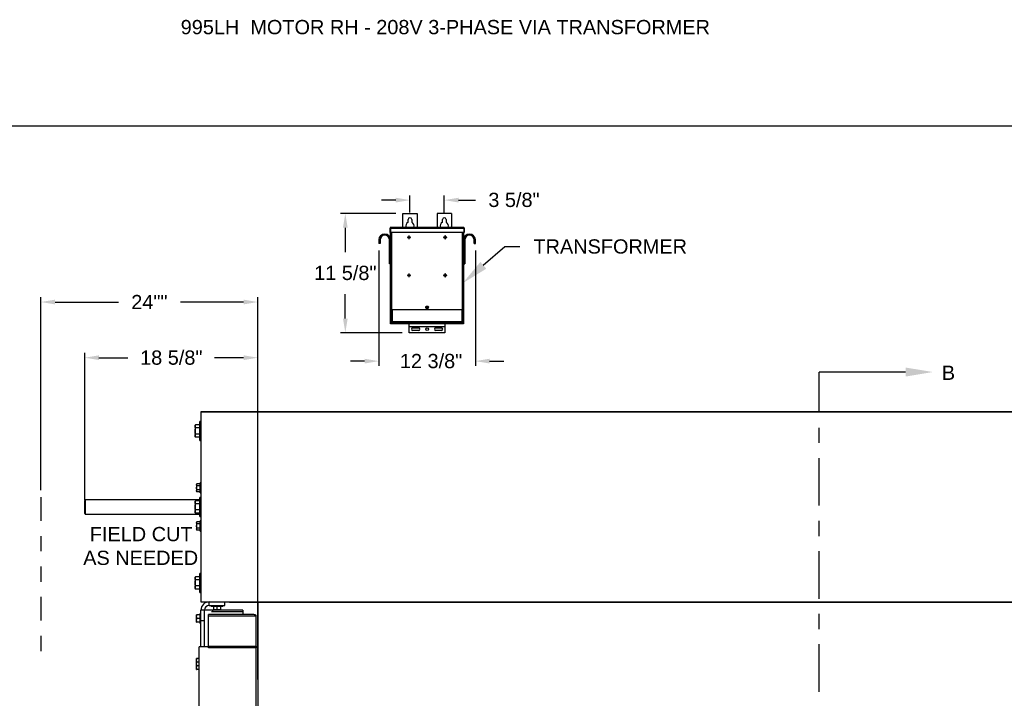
# Model space of a CAD drawing. Header units: inches. Extents: x 144.9 to 238.4, y 214.8 to 247.7.
# Tile 14 of 256: x 151.4 to 157.9, y 223.7 to 228.2. Entities that reach past the tile are written whole.
import ezdxf
from ezdxf import colors
from ezdxf.entities.mleader import LeaderData, LeaderLine
from ezdxf.math import Vec2, Vec3

# ---------------------------------------------------------------- set-up
doc = ezdxf.new("R2010")
doc.units = ezdxf.units.IN
doc.header["$LTSCALE"] = 0.25
doc.header["$MEASUREMENT"] = 0
doc.linetypes.add('CENTER', pattern=[2, 1.25, -0.25, 0.25, -0.25])
doc.linetypes.add('PHANTOM2', pattern=[1.25, 0.625, -0.125, 0.125, -0.125, 0.125, -0.125])
for name, color, linetype in [('208V 1-PHASE 60HZ VIA TRANSFORMER (190-207 RANGE)', 4, 'Continuous'), ('ANNOTATIONS', 1, 'Continuous'), ('HIDDEN', 6, 'PHANTOM2'), ('MOTOR RH', 7, 'Continuous'), ('SECTION CUTS', 6, 'CENTER')]:
    doc.layers.add(name, color=color, linetype=linetype)
doc.styles.add('ARIAL', font='arial.ttf', dxfattribs={"height": 0.09375})
doc.styles.get("Standard").update_dxf_attribs({"font": 'romans.shx'})
doc.dimstyles.new('STANDARD$0', dxfattribs={"dimtxt": 0.09375, "dimasz": 0.09375, "dimexe": 0.03125, "dimexo": 0.046875, "dimgap": 0.09, "dimtad": 0, "dimtih": 1, "dimtoh": 1, "dimdec": 4, "dimzin": 0, "dimdsep": 46, "dimtxsty": 'ARIAL', "dimcen": 0.09, "dimadec": 0, "dimazin": 0, "dimtfac": 1, "dimtdec": 4, "dimtofl": 0, "dimtmove": 0, "dimatfit": 1, "dimfxl": 1, "dimtolj": 1, "dimtzin": 0, "dimarcsym": 0})

# ---------------------------------------------------------------- blocks, each defined once
blk = doc.blocks.new('*D60')
at = {"layer": 'ANNOTATIONS', "color": 0, "lineweight": -2, "transparency": 16777216}
for p, q in [((151.8379, 225.0328), (151.8379, 225.9991)), ((152.9785, 223.8494), (152.9785, 225.9991)), ((151.9316, 225.9678), (152.1231, 225.9678)), ((152.8847, 225.9678), (152.6933, 225.9678))]:
    blk.add_line(p, q, dxfattribs=at)
at = {"layer": 'ANNOTATIONS', "color": 0, "transparency": 16777216}
for points in [[(151.9316, 225.9834), (151.9316, 225.9522), (151.8379, 225.9678)], [(152.8847, 225.9834), (152.8847, 225.9522), (152.9785, 225.9678)]]:
    blk.add_solid(points, dxfattribs=at)
at = {"layer": 'defpoints', "color": 0, "transparency": 16777216}
for p in [(151.8379, 225.9678), (151.8379, 224.9859), (152.9785, 223.8025)]:
    blk.add_point(p, dxfattribs=at)
at = {"layer": 'ANNOTATIONS', "color": 0, "transparency": 16777216, "insert": (152.4082, 225.9678), "char_height": 0.09375, "attachment_point": 5, "style": 'ARIAL'}
blk.add_mtext('\\A1;18 5/8"', dxfattribs=at)
blk = doc.blocks.new('*D62')
at = {"layer": 'ANNOTATIONS', "color": 0, "lineweight": -2, "transparency": 16777216}
for p, q in [((151.5495, 225.0968), (151.5495, 226.3654)), ((151.6433, 226.3342), (152.0597, 226.3342)), ((152.8847, 226.3342), (152.4683, 226.3342)), ((152.9785, 223.8494), (152.9785, 226.3654))]:
    blk.add_line(p, q, dxfattribs=at)
at = {"layer": 'ANNOTATIONS', "color": 0, "transparency": 16777216}
for points in [[(151.6433, 226.3498), (151.6433, 226.3185), (151.5495, 226.3342)], [(152.8847, 226.3498), (152.8847, 226.3185), (152.9785, 226.3342)]]:
    blk.add_solid(points, dxfattribs=at)
at = {"layer": 'defpoints', "color": 0, "transparency": 16777216}
for p in [(152.9785, 226.3342), (151.5495, 225.0499), (152.9785, 223.8025)]:
    blk.add_point(p, dxfattribs=at)
at = {"layer": 'ANNOTATIONS', "color": 0, "transparency": 16777216, "insert": (152.264, 226.3342), "char_height": 0.09375, "attachment_point": 5, "style": 'ARIAL'}
blk.add_mtext('\\A1;24""', dxfattribs=at)
blk = doc.blocks.new('*D79')
at = {"layer": 'ANNOTATIONS', "color": 0, "lineweight": -2, "transparency": 16777216}
for p, q in [((153.8859, 226.9166), (153.523, 226.9166)), ((153.5543, 226.8228), (153.5543, 226.6627)), ((153.5543, 226.2257), (153.5543, 226.3858)), ((153.9289, 226.132), (153.523, 226.132))]:
    blk.add_line(p, q, dxfattribs=at)
at = {"layer": 'ANNOTATIONS', "color": 0, "transparency": 16777216}
for points in [[(153.5387, 226.8228), (153.5699, 226.8228), (153.5543, 226.9166)], [(153.5387, 226.2257), (153.5699, 226.2257), (153.5543, 226.132)]]:
    blk.add_solid(points, dxfattribs=at)
at = {"layer": 'defpoints', "color": 0, "transparency": 16777216}
for p in [(153.9328, 226.9166), (153.5543, 226.132), (153.9758, 226.132)]:
    blk.add_point(p, dxfattribs=at)
at = {"layer": 'ANNOTATIONS', "color": 0, "transparency": 16777216, "insert": (153.5543, 226.5727), "char_height": 0.09375, "attachment_point": 2, "style": 'ARIAL'}
blk.add_mtext('\\A1;11 5/8"', dxfattribs=at)
blk = doc.blocks.new('*D80')
at = {"layer": 'ANNOTATIONS', "color": 0, "lineweight": -2, "transparency": 16777216}
for p, q in [((153.9797, 226.9244), (153.9797, 227.0361)), ((154.2062, 226.9244), (154.2062, 227.0361)), ((153.8859, 227.0049), (153.7922, 227.0049)), ((154.3, 227.0049), (154.412, 227.0049))]:
    blk.add_line(p, q, dxfattribs=at)
at = {"layer": 'ANNOTATIONS', "color": 0, "transparency": 16777216}
for points in [[(153.8859, 227.0205), (153.8859, 226.9892), (153.9797, 227.0049)], [(154.3, 227.0205), (154.3, 226.9892), (154.2062, 227.0049)]]:
    blk.add_solid(points, dxfattribs=at)
at = {"layer": 'defpoints', "color": 0, "transparency": 16777216}
for p in [(154.2062, 227.0049), (153.9797, 226.8775), (154.2062, 226.8775)]:
    blk.add_point(p, dxfattribs=at)
at = {"layer": 'ANNOTATIONS', "color": 0, "transparency": 16777216, "insert": (154.665, 227.0534), "char_height": 0.09375, "attachment_point": 2, "style": 'ARIAL'}
blk.add_mtext('\\A1;3 5/8"', dxfattribs=at)
blk = doc.blocks.new('*D81')
at = {"layer": 'ANNOTATIONS', "color": 0, "lineweight": -2, "transparency": 16777216}
for p, q in [((153.7752, 226.6725), (153.7752, 225.9139)), ((154.4107, 226.6725), (154.4107, 225.9139)), ((153.6815, 225.9452), (153.5877, 225.9452)), ((154.5044, 225.9452), (154.5982, 225.9452))]:
    blk.add_line(p, q, dxfattribs=at)
at = {"layer": 'ANNOTATIONS', "color": 0, "transparency": 16777216}
for points in [[(153.6815, 225.9608), (153.6815, 225.9296), (153.7752, 225.9452)], [(154.5044, 225.9608), (154.5044, 225.9296), (154.4107, 225.9452)]]:
    blk.add_solid(points, dxfattribs=at)
at = {"layer": 'defpoints', "color": 0, "transparency": 16777216}
for p in [(153.7752, 226.7194), (154.4107, 226.7194), (154.4107, 225.9452)]:
    blk.add_point(p, dxfattribs=at)
at = {"layer": 'ANNOTATIONS', "color": 0, "transparency": 16777216, "insert": (154.1191, 225.9452), "char_height": 0.09375, "attachment_point": 5, "style": 'ARIAL'}
blk.add_mtext('\\A1;12 3/8"', dxfattribs=at)

msp = doc.modelspace()

# ---------------------------------------------------------------- linework, layer by layer
at = {"layer": '208V 1-PHASE 60HZ VIA TRANSFORMER (190-207 RANGE)'}
for p, q in [((153.93281, 226.91657), (154.02656, 226.91657)), ((153.93281, 226.82581), (153.93281, 226.91657)), ((154.02656, 226.91657), (154.02656, 226.82581)), ((154.25312, 226.91657), (154.15937, 226.91657)), ((154.15937, 226.91657), (154.15937, 226.82581)), ((154.25312, 226.91657), (154.25312, 226.82581)), ((153.85273, 226.82148), (153.85273, 226.82193)), ((153.8549, 226.82581), (154.33103, 226.82581)), ((153.96796, 226.85924), (153.96796, 226.87751)), ((153.9914, 226.87751), (153.9914, 226.85924)), ((154.19453, 226.85924), (154.19453, 226.87751)), ((154.21796, 226.87751), (154.21796, 226.85924)), ((154.3332, 226.82193), (154.3332, 226.82148)), ((153.84879, 226.81969), (153.85178, 226.81969)), ((153.84879, 226.7926), (153.84879, 226.81969)), ((153.85178, 226.7926), (153.84879, 226.7926)), ((153.85178, 226.81969), (153.85178, 226.7926)), ((153.85222, 226.81969), (154.33371, 226.81969)), ((153.85222, 226.81969), (153.85222, 226.7926)), ((154.33371, 226.7926), (153.85222, 226.7926)), ((153.85273, 226.19001), (153.85273, 226.7926)), ((153.85884, 226.7926), (153.85884, 226.28376)), ((153.97233, 226.76181), (153.9636, 226.76181)), ((153.9636, 226.76181), (153.9636, 226.75883)), ((153.9636, 226.75883), (153.97233, 226.75883)), ((153.97233, 226.77054), (153.97233, 226.76181)), ((153.97532, 226.77054), (153.97233, 226.77054)), ((153.97233, 226.75883), (153.97233, 226.75009)), ((153.97532, 226.76181), (153.97532, 226.77054)), ((153.98405, 226.76181), (153.97532, 226.76181)), ((153.97532, 226.75009), (153.97532, 226.75883)), ((153.97532, 226.75883), (153.98405, 226.75883)), ((153.98405, 226.75883), (153.98405, 226.76181)), ((154.21061, 226.76181), (154.20188, 226.76181)), ((154.20188, 226.76181), (154.20188, 226.75883)), ((154.20188, 226.75883), (154.21061, 226.75883)), ((154.2136, 226.77054), (154.21061, 226.77054)), ((154.21061, 226.77054), (154.21061, 226.76181)), ((154.21061, 226.75883), (154.21061, 226.75009)), ((154.2136, 226.76181), (154.2136, 226.77054)), ((154.22233, 226.76181), (154.2136, 226.76181)), ((154.2136, 226.75883), (154.22233, 226.75883)), ((154.2136, 226.75009), (154.2136, 226.75883)), ((154.22233, 226.75883), (154.22233, 226.76181)), ((154.32709, 226.28376), (154.32709, 226.7926)), ((154.3332, 226.7926), (154.3332, 226.19001)), ((154.33371, 226.81969), (154.33371, 226.7926)), ((154.33714, 226.81969), (154.33415, 226.81969)), ((154.33415, 226.81969), (154.33415, 226.7926)), ((154.33415, 226.7926), (154.33714, 226.7926)), ((154.33714, 226.81969), (154.33714, 226.7926)), ((153.7827, 226.74313), (153.77523, 226.74313)), ((153.77523, 226.74313), (153.77523, 226.71938)), ((153.7827, 226.71938), (153.77523, 226.71938)), ((153.7827, 226.74313), (153.7827, 226.71938)), ((153.84525, 226.58657), (153.84525, 226.74313)), ((153.84525, 226.74313), (153.85273, 226.74313)), ((153.97233, 226.75009), (153.97532, 226.75009)), ((154.21061, 226.75009), (154.2136, 226.75009)), ((154.34067, 226.74313), (154.3332, 226.74313)), ((154.34067, 226.74313), (154.34067, 226.58657)), ((154.40322, 226.74313), (154.4107, 226.74313)), ((154.40322, 226.71938), (154.40322, 226.74313)), ((154.40322, 226.71938), (154.4107, 226.71938)), ((154.4107, 226.71938), (154.4107, 226.74313)), ((153.85273, 226.58657), (153.84525, 226.58657)), ((154.3332, 226.58657), (154.34067, 226.58657)), ((153.97233, 226.51119), (153.9636, 226.51119)), ((153.9636, 226.51119), (153.9636, 226.5082)), ((153.9636, 226.5082), (153.97233, 226.5082)), ((153.97532, 226.51992), (153.97233, 226.51992)), ((153.97233, 226.51992), (153.97233, 226.51119)), ((153.97233, 226.5082), (153.97233, 226.49947)), ((153.97233, 226.49947), (153.97532, 226.49947)), ((153.97532, 226.51119), (153.97532, 226.51992)), ((153.98405, 226.51119), (153.97532, 226.51119)), ((153.97532, 226.49947), (153.97532, 226.5082)), ((153.97532, 226.5082), (153.98405, 226.5082)), ((153.98405, 226.5082), (153.98405, 226.51119)), ((154.21061, 226.51119), (154.20188, 226.51119)), ((154.20188, 226.51119), (154.20188, 226.5082)), ((154.20188, 226.5082), (154.21061, 226.5082)), ((154.21061, 226.51992), (154.21061, 226.51119)), ((154.2136, 226.51992), (154.21061, 226.51992)), ((154.21061, 226.5082), (154.21061, 226.49947)), ((154.21061, 226.49947), (154.2136, 226.49947)), ((154.2136, 226.51119), (154.2136, 226.51992)), ((154.22233, 226.51119), (154.2136, 226.51119)), ((154.2136, 226.49947), (154.2136, 226.5082)), ((154.2136, 226.5082), (154.22233, 226.5082)), ((154.22233, 226.5082), (154.22233, 226.51119)), ((154.09882, 226.30524), (154.0871, 226.30524)), ((154.3332, 226.28376), (153.85273, 226.28376)), ((153.85572, 226.28376), (153.85572, 226.19001)), ((153.85572, 226.27836), (153.85798, 226.27836)), ((153.85798, 226.28376), (153.85798, 226.20621)), ((153.8619, 226.28376), (153.8619, 226.20621)), ((154.0871, 226.29352), (154.09882, 226.29352)), ((154.32403, 226.20621), (154.32403, 226.28376)), ((154.32795, 226.20621), (154.32795, 226.28376)), ((154.32795, 226.27836), (154.33021, 226.27836)), ((154.33021, 226.19001), (154.33021, 226.28376)), ((153.85273, 226.20563), (153.85572, 226.20563)), ((154.3332, 226.19001), (153.85273, 226.19001)), ((153.85798, 226.20621), (154.32795, 226.20621)), ((153.85859, 226.20188), (153.85859, 226.20423)), ((153.85884, 226.19001), (153.85884, 226.20047)), ((153.85953, 226.20316), (153.85953, 226.20188)), ((153.86096, 226.20228), (153.86096, 226.20621)), ((153.86096, 226.20228), (154.32496, 226.20228)), ((153.86265, 226.19876), (153.86265, 226.19782)), ((153.86265, 226.19876), (154.32328, 226.19876)), ((153.86265, 226.19782), (154.32328, 226.19782)), ((153.88831, 226.20228), (153.88831, 226.19876)), ((153.94694, 226.20188), (153.88831, 226.20188)), ((153.92741, 226.20174), (153.92741, 226.19876)), ((153.92741, 226.20174), (154.03977, 226.20174)), ((153.94694, 226.20228), (153.94694, 226.20174)), ((153.97578, 226.13196), (153.97578, 226.19001)), ((154.21015, 226.17179), (153.97578, 226.17179)), ((153.98359, 226.20228), (153.98359, 226.19876)), ((154.02024, 226.20174), (154.02024, 226.20228)), ((154.16569, 226.20188), (154.02024, 226.20188)), ((154.03977, 226.19876), (154.03977, 226.20174)), ((154.14616, 226.20174), (154.14616, 226.19876)), ((154.14616, 226.20174), (154.25852, 226.20174)), ((154.16569, 226.20228), (154.16569, 226.20174)), ((154.20234, 226.20228), (154.20234, 226.19876)), ((154.21015, 226.19001), (154.21015, 226.13196)), ((154.23899, 226.20174), (154.23899, 226.20228)), ((154.29762, 226.20188), (154.23899, 226.20188)), ((154.25852, 226.19876), (154.25852, 226.20174)), ((154.29762, 226.19876), (154.29762, 226.20228)), ((154.30195, 226.20228), (154.30195, 226.19876)), ((154.30195, 226.19782), (154.30195, 226.19001)), ((154.32328, 226.19876), (154.32328, 226.19782)), ((154.32496, 226.20621), (154.32496, 226.20228)), ((154.3264, 226.20316), (154.3264, 226.20188)), ((154.32709, 226.20047), (154.32709, 226.19001)), ((154.32734, 226.20188), (154.32734, 226.20423)), ((154.33021, 226.20563), (154.3332, 226.20563)), ((154.21015, 226.1709), (153.97578, 226.1709)), ((154.21015, 226.13196), (153.97578, 226.13196)), ((153.99921, 226.16419), (154.03632, 226.16419)), ((154.03632, 226.14661), (153.99921, 226.14661)), ((154.1496, 226.16419), (154.18671, 226.16419)), ((154.18671, 226.14661), (154.1496, 226.14661))]:
    msp.add_line(p, q, dxfattribs=at)
for centre, radius in [((154.09296, 226.29938), 0.00586), ((154.09296, 226.1554), 0.00879)]:
    msp.add_circle(centre, radius, dxfattribs=at)
for centre, radius, start, end in [((153.97968, 226.87751), 0.01172, 0, 180), ((154.20625, 226.87751), 0.01172, 0, 180), ((153.97968, 226.83454), 0.02734, 115.376934, 198.621435), ((153.97968, 226.83454), 0.02734, 341.378539, 64.623033), ((154.20625, 226.83454), 0.02734, 115.376934, 198.621435), ((154.20625, 226.83454), 0.02734, 341.378539, 64.623033), ((153.81398, 226.74313), 0.03875, 0, 180), ((153.81398, 226.74313), 0.03128, 0, 180), ((154.37195, 226.74313), 0.03875, 0, 180), ((154.37195, 226.74313), 0.03127, 0, 180), ((154.0871, 226.29938), 0.00586, 90, 270), ((154.09882, 226.29938), 0.00586, 270, 90), ((153.86265, 226.20188), 0.00406, 180, 270), ((153.86265, 226.20188), 0.00313, 180, 270), ((154.32328, 226.20188), 0.00313, 270, 0), ((154.32328, 226.20188), 0.00406, 270, 0), ((153.99921, 226.1554), 0.00879, 90, 270), ((154.03632, 226.1554), 0.00879, 270, 90), ((154.1496, 226.1554), 0.00879, 90, 270), ((154.18671, 226.1554), 0.00879, 270, 90)]:
    msp.add_arc(centre, radius, start, end, dxfattribs=at)
for points, knots in [([(153.8549, 226.82581), (153.8541, 226.82581), (153.8533, 226.82565), (153.85182, 226.82504), (153.85115, 226.82458), (153.85001, 226.82345), (153.84956, 226.82277), (153.84895, 226.82129), (153.84879, 226.82049), (153.84879, 226.81969)], [0, 0, 0, 0, 0.25, 0.25, 0.5, 0.5, 0.75, 0.75, 1, 1, 1, 1]), ([(153.85289, 226.82204), (153.85282, 226.82199), (153.85241, 226.82173), (153.85193, 226.8209), (153.85183, 226.8201), (153.85178, 226.81969)], [0, 0, 0, 0, 0.0891638, 0.5445851, 1, 1, 1, 1]), ([(153.85222, 226.81969), (153.85244, 226.82049), (153.85267, 226.82129), (153.85311, 226.82277), (153.85334, 226.82345), (153.85378, 226.82458), (153.85401, 226.82504), (153.85445, 226.82565), (153.85468, 226.82581), (153.8549, 226.82581)], [0, 0, 0, 0, 0.25, 0.25, 0.5, 0.5, 0.75, 0.75, 1, 1, 1, 1]), ([(154.33103, 226.82581), (154.33125, 226.82581), (154.33147, 226.82565), (154.33192, 226.82504), (154.33214, 226.82458), (154.33259, 226.82345), (154.33282, 226.82277), (154.33326, 226.82129), (154.33349, 226.82049), (154.33371, 226.81969)], [0, 0, 0, 0, 0.25, 0.25, 0.5, 0.5, 0.75, 0.75, 1, 1, 1, 1]), ([(154.33714, 226.81969), (154.33714, 226.82049), (154.33698, 226.82129), (154.33637, 226.82277), (154.33591, 226.82345), (154.33478, 226.82458), (154.33411, 226.82504), (154.33263, 226.82565), (154.33183, 226.82581), (154.33103, 226.82581)], [0, 0, 0, 0, 0.25, 0.25, 0.5, 0.5, 0.75, 0.75, 1, 1, 1, 1]), ([(154.33415, 226.81969), (154.3341, 226.8201), (154.334, 226.8209), (154.33352, 226.82173), (154.33311, 226.82199), (154.33304, 226.82204)], [0, 0, 0, 0, 0.4554149, 0.9108362, 1, 1, 1, 1]), ([(153.8619, 226.20621), (153.86139, 226.20624), (153.86087, 226.20628), (153.85993, 226.20635), (153.85949, 226.20639), (153.85876, 226.20646), (153.85847, 226.2065), (153.85808, 226.20657), (153.85798, 226.20661), (153.85798, 226.20665)], [0, 0, 0, 0, 0.25, 0.25, 0.5, 0.5, 0.75, 0.75, 1, 1, 1, 1]), ([(153.85798, 226.20621), (153.85804, 226.20569), (153.85815, 226.20466), (153.85907, 226.20338), (153.86007, 226.2026), (153.86077, 226.2025), (153.86096, 226.20247)], [0, 0, 0, 0, 0.2962227, 0.5924445, 0.8886662, 1, 1, 1, 1]), ([(154.32795, 226.20665), (154.32795, 226.20661), (154.32785, 226.20657), (154.32746, 226.2065), (154.32717, 226.20646), (154.32644, 226.20639), (154.326, 226.20635), (154.32505, 226.20628), (154.32454, 226.20624), (154.32403, 226.20621)], [0, 0, 0, 0, 0.25, 0.25, 0.5, 0.5, 0.75, 0.75, 1, 1, 1, 1]), ([(154.32496, 226.20247), (154.32516, 226.2025), (154.32585, 226.2026), (154.32686, 226.20338), (154.32778, 226.20466), (154.32789, 226.20569), (154.32795, 226.20621)], [0, 0, 0, 0, 0.1113338, 0.4075555, 0.7037773, 1, 1, 1, 1])]:
    msp.add_open_spline(points, degree=3, knots=knots, dxfattribs=at)
at = {"layer": 'defpoints'}
msp.add_lwpolyline([(165.72268, 214.75854), (144.92558, 214.75854), (144.92558, 227.49365), (165.72268, 227.49365)], close=True, dxfattribs=at)
at = {"layer": 'HIDDEN'}
msp.add_line((151.54952, 225.0499), (151.54952, 224.01921), dxfattribs=at)
at = {"layer": 'MOTOR RH'}
for p, q in [((152.60348, 225.61294), (158.4018, 225.61294)), ((152.60348, 225.61088), (158.4018, 225.61088)), ((152.60348, 225.61088), (152.60348, 224.36088)), ((152.56762, 225.52647), (152.56448, 225.52104)), ((152.59723, 225.52647), (152.56762, 225.52647)), ((152.60348, 225.54838), (152.59723, 225.54838)), ((152.59723, 225.42338), (152.59723, 225.54838)), ((152.56448, 225.52104), (152.56448, 225.45072)), ((152.59723, 225.50618), (152.56762, 225.50618)), ((152.59723, 225.46558), (152.56762, 225.46558)), ((152.56448, 225.45072), (152.56762, 225.44529)), ((152.59723, 225.44529), (152.56762, 225.44529)), ((152.59723, 225.42338), (152.60348, 225.42338)), ((152.57689, 225.13843), (152.57479, 225.13481)), ((152.57479, 225.13481), (152.57479, 225.08793)), ((152.59754, 225.13843), (152.57689, 225.13843)), ((152.60348, 225.14456), (152.59754, 225.14456)), ((152.59754, 225.07818), (152.59754, 225.14456)), ((152.57479, 225.08793), (152.57689, 225.0843)), ((152.59754, 225.1249), (152.57689, 225.1249)), ((152.59754, 225.09784), (152.57689, 225.09784)), ((152.59754, 225.0843), (152.57689, 225.0843)), ((152.59754, 225.07818), (152.60348, 225.07818)), ((151.84176, 225.03269), (151.83786, 225.02879)), ((151.83786, 224.94297), (151.83786, 225.02879)), ((152.59723, 225.03269), (151.84176, 225.03269)), ((151.84176, 225.03269), (151.84176, 224.93907)), ((152.56762, 225.02647), (152.56448, 225.02104)), ((152.56448, 225.02104), (152.56448, 224.95072)), ((152.59723, 225.02647), (152.56762, 225.02647)), ((152.59723, 225.00618), (152.56762, 225.00618)), ((152.60348, 225.04838), (152.59723, 225.04838)), ((152.59723, 224.92338), (152.59723, 225.04838)), ((151.83786, 224.94297), (151.84176, 224.93907)), ((152.56448, 224.95072), (152.56762, 224.94529)), ((152.59723, 224.96558), (152.56762, 224.96558)), ((152.59723, 224.94529), (152.56762, 224.94529)), ((151.84176, 224.93907), (152.59723, 224.93907)), ((152.57689, 224.88745), (152.57479, 224.88383)), ((152.57479, 224.88383), (152.57479, 224.83695)), ((152.59754, 224.88745), (152.57689, 224.88745)), ((152.59723, 224.92338), (152.60348, 224.92338)), ((152.60348, 224.89358), (152.59754, 224.89358)), ((152.59754, 224.8272), (152.59754, 224.89358)), ((152.57479, 224.83695), (152.57689, 224.83333)), ((152.59754, 224.87392), (152.57689, 224.87392)), ((152.59754, 224.84686), (152.57689, 224.84686)), ((152.59754, 224.83333), (152.57689, 224.83333)), ((152.59754, 224.8272), (152.60348, 224.8272)), ((152.56762, 224.52647), (152.56448, 224.52104)), ((152.56448, 224.52104), (152.56448, 224.45072)), ((152.59723, 224.52647), (152.56762, 224.52647)), ((152.59723, 224.50618), (152.56762, 224.50618)), ((152.60348, 224.54838), (152.59723, 224.54838)), ((152.59723, 224.42338), (152.59723, 224.54838)), ((152.56448, 224.45072), (152.56762, 224.44529)), ((152.59723, 224.46558), (152.56762, 224.46558)), ((152.59723, 224.44529), (152.56762, 224.44529)), ((152.59723, 224.42338), (152.60348, 224.42338)), ((152.60348, 224.36088), (158.4018, 224.36088)), ((152.65817, 224.33744), (152.65817, 224.36088)), ((152.75973, 224.33744), (152.75973, 224.36088)), ((152.79098, 224.35882), (152.79098, 224.36088)), ((152.79098, 224.35882), (158.2143, 224.35882)), ((152.97848, 224.35882), (152.97848, 220.92749)), ((152.87932, 224.30619), (152.60348, 224.30619)), ((152.60348, 224.06424), (152.60348, 224.30619)), ((152.62692, 224.06424), (152.62692, 224.30619)), ((152.65817, 224.33744), (152.75973, 224.33744)), ((152.66989, 224.33744), (152.66989, 224.33119)), ((152.74801, 224.33119), (152.66989, 224.33119)), ((152.67379, 224.29838), (152.87932, 224.29838)), ((152.68161, 224.29838), (152.68161, 224.30619)), ((152.68551, 224.33119), (152.68551, 224.31054)), ((152.68551, 224.30844), (152.73239, 224.30844)), ((152.70895, 224.33119), (152.70895, 224.31054)), ((152.73239, 224.33119), (152.73239, 224.31054)), ((152.74801, 224.33119), (152.74801, 224.33744)), ((152.87932, 224.30619), (152.87932, 224.27781)), ((152.57479, 224.22807), (152.57479, 224.27494)), ((152.59754, 224.27494), (152.57689, 224.27494)), ((152.59754, 224.2515), (152.57689, 224.2515)), ((152.59754, 224.22807), (152.57689, 224.22807)), ((152.60348, 224.28469), (152.59754, 224.28469)), ((152.59754, 224.21832), (152.59754, 224.28469)), ((152.62692, 224.23588), (152.60348, 224.23588)), ((152.94332, 224.27781), (152.65426, 224.27781)), ((152.65426, 224.05873), (152.65426, 224.27781)), ((152.65426, 224.2698), (152.96676, 224.2698)), ((152.96676, 220.30619), (152.96676, 224.2698)), ((152.59754, 224.21832), (152.60348, 224.21832)), ((152.59176, 220.30619), (152.59176, 224.06424)), ((152.65426, 224.06424), (152.59176, 224.06424)), ((152.65426, 224.06942), (152.96676, 224.06942)), ((152.96676, 224.05873), (152.65426, 224.05873)), ((152.96676, 224.06942), (152.96676, 224.06415)), ((152.96676, 224.06415), (152.96676, 224.05873)), ((152.57479, 223.91557), (152.57479, 223.98782)), ((152.59176, 223.98782), (152.57689, 223.98782)), ((152.57689, 223.939), (152.57637, 223.94094)), ((152.59176, 223.96438), (152.57689, 223.96438)), ((152.59176, 223.94094), (152.57689, 223.94094)), ((152.59176, 223.939), (152.57689, 223.939)), ((152.59176, 223.91557), (152.57689, 223.91557))]:
    msp.add_line(p, q, dxfattribs=at)
at = {"layer": 'MOTOR RH', "flags": 128}
msp.add_lwpolyline([(152.96676, 224.2698), (152.96631, 224.27136), (152.96498, 224.27286), (152.96281, 224.27425), (152.9599, 224.27546), (152.95635, 224.27646), (152.95229, 224.2772), (152.9479, 224.27766), (152.94332, 224.27781)], dxfattribs=at)
at = {"layer": 'MOTOR RH'}
for radius in [0.05469, 0.03125]:
    msp.add_arc((152.65817, 224.30619), radius, 90, 180, dxfattribs=at)
msp.add_ellipse((152.94332, 224.06424), major_axis=(0.02344, 0), ratio=0.176327, start_param=6.2629276, end_param=6.2832609, dxfattribs=at)
for points, knots in [([(152.56448, 225.51633), (152.56448, 225.51657), (152.56451, 225.51839), (152.5652, 225.52182), (152.56681, 225.52491), (152.56762, 225.52647)], [0, 0, 0, 0, 0.0701027, 0.5307909, 1, 1, 1, 1]), ([(152.56762, 225.50618), (152.56674, 225.50783), (152.56497, 225.51115), (152.56465, 225.51459), (152.56448, 225.51633)], [0, 0, 0, 0, 0.495458, 1, 1, 1, 1]), ([(152.56448, 225.48588), (152.56452, 225.48746), (152.56462, 225.49166), (152.56559, 225.49849), (152.56694, 225.50361), (152.56762, 225.50618)], [0, 0, 0, 0, 0.2297304, 0.61267, 1, 1, 1, 1]), ([(152.56762, 225.46558), (152.56724, 225.46696), (152.56615, 225.47094), (152.56481, 225.4777), (152.56459, 225.48314), (152.56448, 225.48588)], [0, 0, 0, 0, 0.2083045, 0.6015254, 1, 1, 1, 1]), ([(152.56448, 225.45543), (152.56448, 225.45567), (152.56451, 225.4575), (152.5652, 225.46093), (152.56681, 225.46402), (152.56762, 225.46558)], [0, 0, 0, 0, 0.0701027, 0.5307909, 1, 1, 1, 1]), ([(152.56762, 225.44529), (152.56674, 225.44693), (152.56497, 225.45026), (152.56465, 225.4537), (152.56448, 225.45543)], [0, 0, 0, 0, 0.495458, 1, 1, 1, 1]), ([(152.57479, 225.13167), (152.5748, 225.13183), (152.57481, 225.13304), (152.57527, 225.13533), (152.57635, 225.13739), (152.57689, 225.13843)], [0, 0, 0, 0, 0.0700919, 0.5307854, 1, 1, 1, 1]), ([(152.57689, 225.1249), (152.5763, 225.126), (152.57512, 225.12822), (152.5749, 225.13051), (152.57479, 225.13167)], [0, 0, 0, 0, 0.49545796, 1, 1, 1, 1]), ([(152.57479, 225.11137), (152.57482, 225.1125), (152.57493, 225.11708), (152.57604, 225.12154), (152.57689, 225.1249)], [0, 0, 0, 0, 0.2463063, 1, 1, 1, 1]), ([(152.57689, 225.09784), (152.5766, 225.09885), (152.57537, 225.10326), (152.57505, 225.10784), (152.57479, 225.11137)], [0, 0, 0, 0, 0.2293621, 1, 1, 1, 1]), ([(152.57479, 225.09107), (152.5748, 225.09123), (152.57481, 225.09245), (152.57527, 225.09474), (152.57635, 225.0968), (152.57689, 225.09784)], [0, 0, 0, 0, 0.0700919, 0.5307854, 1, 1, 1, 1]), ([(152.57689, 225.0843), (152.5763, 225.0854), (152.57512, 225.08762), (152.5749, 225.08991), (152.57479, 225.09107)], [0, 0, 0, 0, 0.495458, 1, 1, 1, 1]), ([(152.56448, 225.01633), (152.56448, 225.01657), (152.56451, 225.01839), (152.5652, 225.02182), (152.56681, 225.02491), (152.56762, 225.02647)], [0, 0, 0, 0, 0.0701027, 0.5307909, 1, 1, 1, 1]), ([(152.56762, 225.00618), (152.56674, 225.00783), (152.56497, 225.01115), (152.56465, 225.01459), (152.56448, 225.01633)], [0, 0, 0, 0, 0.495458, 1, 1, 1, 1]), ([(152.56448, 224.98588), (152.56452, 224.98746), (152.56462, 224.99166), (152.56559, 224.99849), (152.56694, 225.00361), (152.56762, 225.00618)], [0, 0, 0, 0, 0.2297304, 0.61267, 1, 1, 1, 1]), ([(152.56762, 224.96558), (152.56724, 224.96696), (152.56615, 224.97094), (152.56481, 224.9777), (152.56459, 224.98314), (152.56448, 224.98588)], [0, 0, 0, 0, 0.2083045, 0.6015254, 1, 1, 1, 1]), ([(152.56448, 224.95543), (152.56448, 224.95567), (152.56451, 224.9575), (152.5652, 224.96093), (152.56681, 224.96402), (152.56762, 224.96558)], [0, 0, 0, 0, 0.0701027, 0.5307909, 1, 1, 1, 1]), ([(152.56762, 224.94529), (152.56674, 224.94693), (152.56497, 224.95026), (152.56465, 224.9537), (152.56448, 224.95543)], [0, 0, 0, 0, 0.495458, 1, 1, 1, 1]), ([(152.57479, 224.88069), (152.5748, 224.88085), (152.57481, 224.88206), (152.57527, 224.88435), (152.57635, 224.88641), (152.57689, 224.88745)], [0, 0, 0, 0, 0.0700919, 0.5307854, 1, 1, 1, 1]), ([(152.57689, 224.87392), (152.5763, 224.87502), (152.57512, 224.87724), (152.5749, 224.87953), (152.57479, 224.88069)], [0, 0, 0, 0, 0.495458, 1, 1, 1, 1]), ([(152.57479, 224.86039), (152.57482, 224.86152), (152.57493, 224.8661), (152.57604, 224.87056), (152.57689, 224.87392)], [0, 0, 0, 0, 0.2463063, 1, 1, 1, 1]), ([(152.57689, 224.84686), (152.5766, 224.84787), (152.57537, 224.85228), (152.57505, 224.85686), (152.57479, 224.86039)], [0, 0, 0, 0, 0.2293621, 1, 1, 1, 1]), ([(152.57479, 224.84009), (152.5748, 224.84025), (152.57481, 224.84147), (152.57527, 224.84376), (152.57635, 224.84582), (152.57689, 224.84686)], [0, 0, 0, 0, 0.0700919, 0.5307854, 1, 1, 1, 1]), ([(152.57689, 224.83333), (152.5763, 224.83443), (152.57512, 224.83664), (152.5749, 224.83894), (152.57479, 224.84009)], [0, 0, 0, 0, 0.495458, 1, 1, 1, 1]), ([(152.56448, 224.51633), (152.56448, 224.51657), (152.56451, 224.51839), (152.5652, 224.52182), (152.56681, 224.52491), (152.56762, 224.52647)], [0, 0, 0, 0, 0.0701027, 0.5307909, 1, 1, 1, 1]), ([(152.56762, 224.50618), (152.56674, 224.50783), (152.56497, 224.51115), (152.56465, 224.51459), (152.56448, 224.51633)], [0, 0, 0, 0, 0.495458, 1, 1, 1, 1]), ([(152.56448, 224.48588), (152.56452, 224.48746), (152.56462, 224.49166), (152.56559, 224.49849), (152.56694, 224.50361), (152.56762, 224.50618)], [0, 0, 0, 0, 0.2297304, 0.61267, 1, 1, 1, 1]), ([(152.56762, 224.46558), (152.56724, 224.46696), (152.56615, 224.47094), (152.56481, 224.4777), (152.56459, 224.48314), (152.56448, 224.48588)], [0, 0, 0, 0, 0.2083045, 0.6015254, 1, 1, 1, 1]), ([(152.56448, 224.45543), (152.56448, 224.45567), (152.56451, 224.4575), (152.5652, 224.46093), (152.56681, 224.46402), (152.56762, 224.46558)], [0, 0, 0, 0, 0.0701027, 0.5307909, 1, 1, 1, 1]), ([(152.56762, 224.44529), (152.56674, 224.44693), (152.56497, 224.45026), (152.56465, 224.4537), (152.56448, 224.45543)], [0, 0, 0, 0, 0.495458, 1, 1, 1, 1]), ([(152.69723, 224.30844), (152.69695, 224.30844), (152.69485, 224.30846), (152.69088, 224.30892), (152.68731, 224.30999), (152.68551, 224.31054)], [0, 0, 0, 0, 0.0700919, 0.5307854, 1, 1, 1, 1]), ([(152.68551, 224.31054), (152.68551, 224.30969), (152.68551, 224.30857), (152.68551, 224.30847), (152.68551, 224.30844)], [0, 0, 0, 0, 0.75369373, 1, 1, 1, 1]), ([(152.70895, 224.31054), (152.70705, 224.30995), (152.70321, 224.30877), (152.69923, 224.30855), (152.69723, 224.30844)], [0, 0, 0, 0, 0.49545796, 1, 1, 1, 1]), ([(152.72067, 224.30844), (152.72039, 224.30844), (152.71829, 224.30846), (152.71432, 224.30892), (152.71075, 224.30999), (152.70895, 224.31054)], [0, 0, 0, 0, 0.0700919, 0.5307854, 1, 1, 1, 1]), ([(152.73239, 224.31054), (152.73048, 224.30995), (152.72664, 224.30877), (152.72267, 224.30855), (152.72067, 224.30844)], [0, 0, 0, 0, 0.495458, 1, 1, 1, 1]), ([(152.73239, 224.30844), (152.73239, 224.30847), (152.73239, 224.30857), (152.73239, 224.30969), (152.73239, 224.31054)], [0, 0, 0, 0, 0.24630627, 1, 1, 1, 1]), ([(152.57479, 224.26322), (152.5748, 224.2635), (152.57481, 224.26561), (152.57527, 224.26957), (152.57635, 224.27314), (152.57689, 224.27494)], [0, 0, 0, 0, 0.0700919, 0.5307854, 1, 1, 1, 1]), ([(152.57689, 224.27494), (152.57604, 224.27494), (152.57493, 224.27494), (152.57482, 224.27494), (152.57479, 224.27494)], [0, 0, 0, 0, 0.7536937, 1, 1, 1, 1]), ([(152.57689, 224.2515), (152.5763, 224.25341), (152.57512, 224.25725), (152.5749, 224.26122), (152.57479, 224.26322)], [0, 0, 0, 0, 0.495458, 1, 1, 1, 1]), ([(152.57479, 224.23979), (152.5748, 224.24006), (152.57481, 224.24217), (152.57527, 224.24613), (152.57635, 224.2497), (152.57689, 224.2515)], [0, 0, 0, 0, 0.0700919, 0.5307854, 1, 1, 1, 1]), ([(152.57689, 224.22807), (152.5763, 224.22997), (152.57512, 224.23381), (152.5749, 224.23778), (152.57479, 224.23979)], [0, 0, 0, 0, 0.495458, 1, 1, 1, 1]), ([(152.57479, 224.22807), (152.57482, 224.22807), (152.57493, 224.22807), (152.57604, 224.22807), (152.57689, 224.22807)], [0, 0, 0, 0, 0.2463063, 1, 1, 1, 1]), ([(152.57479, 223.9761), (152.5748, 223.97638), (152.57481, 223.97848), (152.57527, 223.98245), (152.57635, 223.98602), (152.57689, 223.98782)], [0, 0, 0, 0, 0.0700919, 0.5307854, 1, 1, 1, 1]), ([(152.57689, 223.98782), (152.57604, 223.98782), (152.57493, 223.98782), (152.57482, 223.98782), (152.57479, 223.98782)], [0, 0, 0, 0, 0.7536937, 1, 1, 1, 1]), ([(152.57689, 223.96438), (152.5763, 223.96628), (152.57512, 223.97012), (152.5749, 223.9741), (152.57479, 223.9761)], [0, 0, 0, 0, 0.49545796, 1, 1, 1, 1]), ([(152.57479, 223.95266), (152.5748, 223.95294), (152.57481, 223.95504), (152.57527, 223.95901), (152.57635, 223.96258), (152.57689, 223.96438)], [0, 0, 0, 0, 0.07009191, 0.5307854, 1, 1, 1, 1]), ([(152.57689, 223.94094), (152.5763, 223.94285), (152.57512, 223.94669), (152.5749, 223.95066), (152.57479, 223.95266)], [0, 0, 0, 0, 0.495458, 1, 1, 1, 1]), ([(152.57479, 223.94094), (152.57482, 223.94094), (152.57493, 223.94094), (152.57604, 223.94094), (152.57689, 223.94094)], [0, 0, 0, 0, 0.2463063, 1, 1, 1, 1]), ([(152.57479, 223.92729), (152.5748, 223.92756), (152.57481, 223.92967), (152.57527, 223.93363), (152.57635, 223.9372), (152.57689, 223.939)], [0, 0, 0, 0, 0.07009191, 0.5307854, 1, 1, 1, 1]), ([(152.57689, 223.91557), (152.5763, 223.91747), (152.57512, 223.92131), (152.5749, 223.92528), (152.57479, 223.92729)], [0, 0, 0, 0, 0.495458, 1, 1, 1, 1]), ([(152.57479, 223.91557), (152.57482, 223.91557), (152.57493, 223.91557), (152.57604, 223.91557), (152.57689, 223.91557)], [0, 0, 0, 0, 0.24630627, 1, 1, 1, 1])]:
    msp.add_open_spline(points, degree=3, knots=knots, dxfattribs=at)
at = {"layer": 'SECTION CUTS'}
msp.add_line((156.67469, 220.0943), (156.67469, 225.87345), dxfattribs=at)

# ---------------------------------------------------------------- texts
at = {"layer": 'ANNOTATIONS', "insert": (152.47022, 228.19059), "char_height": 0.09375, "width": 6.6097632, "attachment_point": 1, "line_spacing_factor": 0.86134, "style": 'ARIAL'}
msp.add_mtext('995LH  MOTOR RH - 208V 3-PHASE VIA TRANSFORMER', dxfattribs=at)
at = {"layer": 'ANNOTATIONS', "insert": (151.78553, 224.85375), "char_height": 0.09375, "width": 0.8354983, "attachment_point": 1, "style": 'ARIAL'}
msp.add_mtext('\\pi0.08607;FIELD CUT \\P\\pi0.04278;AS NEEDED', dxfattribs=at)
at = {"layer": 'SECTION CUTS', "style": 'ARIAL'}
msp.add_text('B', height=0.09375, dxfattribs=at).set_placement((157.48272, 225.82175))

# ---------------------------------------------------------------- dimensions: what is measured, and where the dimension line sits
at = {"layer": 'ANNOTATIONS'}
for base, p1, p2, text, picture, middle in [((154.20625, 227.00486), (153.97968, 226.87751), (154.20625, 226.87751), '3 5/8"', '*D80', (154.66504, 227.00486)), ((154.4107, 225.9452), (153.77523, 226.71938), (154.4107, 226.71938), '12 3/8"', '*D81', (154.11914, 225.9452)), ((152.97848, 226.33417), (151.54952, 225.0499), (152.97848, 223.80249), '24""', '*D62', (152.264, 226.33417)), ((151.83786, 225.96781), (152.97848, 223.80249), (151.83786, 224.98588), '18 5/8"', '*D60', (152.40817, 225.96781))]:
    dim = msp.add_linear_dim(base=base, p1=p1, p2=p2, text=text, dimstyle='STANDARD$0', dxfattribs=at)
    dim.commit()
    dim.dimension.update_dxf_attribs({"geometry": picture, "text_midpoint": middle, "dimtype": 160})
dim = msp.add_linear_dim(base=(153.55429, 226.13196), p1=(153.93281, 226.91657), p2=(153.97578, 226.13196), angle=90, text='11 5/8"', dimstyle='STANDARD$0', dxfattribs=at)
dim.commit()
dim.dimension.update_dxf_attribs({"geometry": '*D79', "text_midpoint": (153.55429, 226.52426), "dimtype": 160})

# ---------------------------------------------------------------- leaders
ml = msp.add_multileader_mtext('Standard', dxfattribs=at)
ml.set_content('TRANSFORMER', color=256, style='ARIAL')
ml.set_leader_properties()
ml.build(insert=Vec2(0, 0))
ml.multileader.update_dxf_attribs({"dogleg_length": 0.36, "arrow_head_size": 0.18})
ctx = ml.context
ctx.base_point, ctx.char_height, ctx.arrow_head_size, ctx.landing_gap_size, ctx.plane_origin = Vec3(154.70331, 226.6991), 0.09375, 0.18, 0.09, Vec3(154.33059, 226.34092)
notes = []
notes.append((ctx, [(0, (1, 1, 0), (154.60535, 226.6991), (1, 0), 0.09796, [(0, [(154.32709, 226.45793)], 0, [])])]))
ctx.mtext.insert, ctx.mtext.flow_direction = Vec3(154.79331, 226.74677), 5
at = {"layer": 'SECTION CUTS'}
ml = msp.add_multileader_mtext('Standard', dxfattribs=at)
ml.set_content('', color=256)
ml.set_leader_properties()
ml.build(insert=Vec2(0, 0))
ml.multileader.update_dxf_attribs({"dogleg_length": 0, "arrow_head_size": 0.18})
ctx = ml.context
ctx.base_point, ctx.char_height, ctx.arrow_head_size, ctx.landing_gap_size, ctx.plane_origin, ctx.plane_x_axis, ctx.plane_y_axis = Vec3(156.67469, 225.87345), 0.18, 0.18, 0, Vec3(157.42421, 225.87345), Vec3(0, 1), Vec3(-1, 0)
notes.append((ctx, [(0, (1, 1, 0), (156.67469, 225.87345), (1, 0), 0, [(0, [(157.42421, 225.87345)], 0, [])])]))
ctx.mtext.insert, ctx.mtext.text_direction, ctx.mtext.rotation, ctx.mtext.flow_direction = Vec3(156.58469, 225.87345), Vec3(0, 1), 1.5707963, 5
for ctx, leaders in notes:
    for number, flags, end, landing, length, lines in leaders:
        leader = LeaderData()
        leader.index, (leader.has_last_leader_line, leader.has_dogleg_vector, leader.attachment_direction) = number, flags
        leader.last_leader_point, leader.dogleg_vector, leader.dogleg_length = Vec3(end), Vec3(landing), length
        for number, points, colour, breaks in lines:
            line = LeaderLine()
            line.index, line.vertices, line.color, line.breaks = number, Vec3.list(points), colors.encode_raw_color(colour), breaks
            leader.lines.append(line)
        ctx.leaders.append(leader)

doc.saveas('drawing.dxf')
